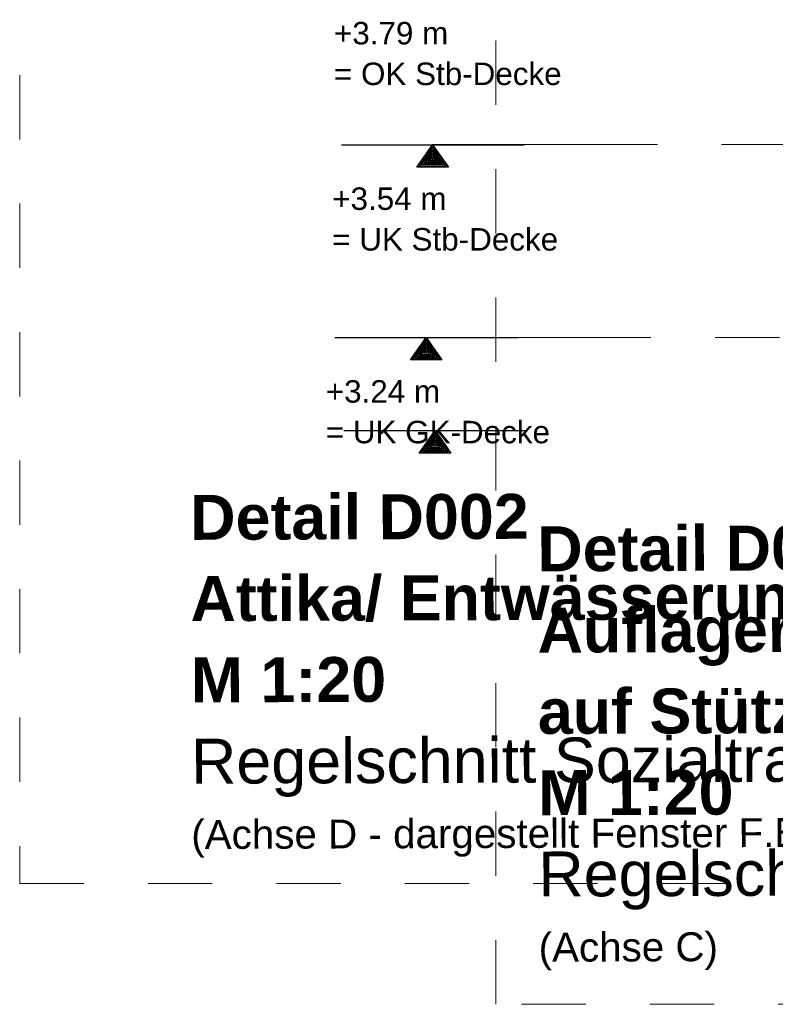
# Model space of a CAD drawing. Header units: metres. Extents: x 1314 to 1415, y -87 to -52.
# Tile 180 of 256: x 1394.97 to 1396.15, y -72.08 to -70.54. Entities that reach past the tile are written whole.
import ezdxf

# ---------------------------------------------------------------- set-up
doc = ezdxf.new("R2010")
doc.units = ezdxf.units.M
for name, pattern in [('AUSGEZOGEN', [0]), ('STRICHLINIE_S4', [0.008, 0.006, -0.002]), ('STRICHPUNKT2_S5', [0.5, 0.35, -0.05, 0.05, -0.05])]:
    doc.linetypes.add(name, pattern=pattern)
for name, color, linetype, lineweight in [('XR$11$Text 1_50', 3, 'AUSGEZOGEN', 18), ('XR$11$Wand Mauerwerk tr_1', 42, 'AUSGEZOGEN', 18), ('XR$7$Maßlinie 1_50', 7, 'AUSGEZOGEN', 25), ('XR$7$Text 1_100', 3, 'AUSGEZOGEN', 18), ('XR$7$Text 1_50', 3, 'AUSGEZOGEN', 18), ('XR$7$Wand Mauerwerk tr_1', 42, 'AUSGEZOGEN', 18)]:
    doc.layers.add(name, color=color, linetype=linetype, lineweight=lineweight)
doc.styles.add('ARIAL', font='arial.ttf')

# ---------------------------------------------------------------- blocks, each defined once
blk = doc.blocks.new('NSY148')
at = {"color": 0, "linetype": 'ByBlock', "lineweight": -2}
for p, q in [((-0.007, -0.01), (0, 0)), ((0, 0), (0.007, -0.01)), ((0, -0.00087), (-0.00604, -0.0095)), ((-0.00508, -0.009), (0, -0.00174)), ((0, -0.00261), (-0.00412, -0.0085)), ((-0.00317, -0.008), (0, -0.00348)), ((0, -0.00436), (-0.0022, -0.0075)), ((0.00604, -0.0095), (0, -0.00087)), ((0, -0.00174), (0.00508, -0.009)), ((0.00412, -0.0085), (0, -0.00261)), ((0, -0.00348), (0.00317, -0.008)), ((0.0022, -0.0075), (0, -0.00436)), ((-0.00412, -0.0085), (0.00412, -0.0085)), ((0, -0.008), (-0.00317, -0.008)), ((-0.0022, -0.0075), (0.0022, -0.0075)), ((-0.00126, -0.007), (0, -0.00522)), ((0, -0.007), (-0.00126, -0.007)), ((0, -0.0061), (-0.00028, -0.0065)), ((-0.00028, -0.0065), (0.00028, -0.0065)), ((0, -0.00522), (0.00126, -0.007)), ((0.00028, -0.0065), (0, -0.0061)), ((0.00126, -0.007), (0, -0.007)), ((0.00317, -0.008), (0, -0.008)), ((0, -0.01), (-0.007, -0.01)), ((-0.00604, -0.0095), (0.00604, -0.0095)), ((0, -0.009), (-0.00508, -0.009)), ((0.00508, -0.009), (0, -0.009)), ((0.007, -0.01), (0, -0.01))]:
    blk.add_line(p, q, dxfattribs=at)

msp = doc.modelspace()

# ---------------------------------------------------------------- linework, layer by layer
at = {"layer": 'XR$11$Wand Mauerwerk tr_1', "color": 7, "linetype": 'STRICHLINIE_S4', "lineweight": 18, "transparency": 33554687}
msp.add_lwpolyline([(1395.7099, -69.2176), (1399.0501, -69.2176), (1399.0501, -72.0759), (1395.7099, -72.0759), (1395.7099, -69.2176)], close=True, dxfattribs=at)
at = {"layer": 'XR$7$Maßlinie 1_50', "color": 3, "linetype": 'STRICHPUNKT2_S5', "lineweight": 13, "transparency": 33554687}
for p, q in [((1395.6117, -70.7378), (1397.1798, -70.7378)), ((1395.6017, -71.0378), (1396.1716, -71.0378))]:
    msp.add_line(p, q, dxfattribs=at)
at = {"layer": 'XR$7$Text 1_100', "color": 3, "linetype": 'AUSGEZOGEN', "lineweight": 25, "transparency": 33554687}
for p, q in [((1395.4695, -70.738), (1395.754, -70.738)), ((1395.4595, -71.038), (1395.744, -71.038)), ((1395.4732, -71.1828), (1395.7576, -71.1828))]:
    msp.add_line(p, q, dxfattribs=at)
at = {"layer": 'XR$7$Wand Mauerwerk tr_1', "color": 7, "linetype": 'STRICHLINIE_S4', "lineweight": 18, "transparency": 33554687}
msp.add_lwpolyline([(1394.9685, -71.8879), (1398.6511, -71.8879), (1398.6511, -69.0296), (1394.9685, -69.0296), (1394.9685, -71.8879)], close=True, dxfattribs=at)

# ---------------------------------------------------------------- block references
at = {"layer": 'XR$7$Maßlinie 1_50', "color": 4, "linetype": 'AUSGEZOGEN', "lineweight": 25, "transparency": 33554687, "xscale": 3.5, "yscale": 3.5, "zscale": 3.5}
for p in [(1395.6117, -70.738), (1395.6017, -71.038)]:
    msp.add_blockref('NSY148', p, dxfattribs=at)
at = {"layer": 'XR$7$Text 1_100', "color": 3, "linetype": 'AUSGEZOGEN', "lineweight": 25, "transparency": 33554687, "xscale": 3.5, "yscale": 3.5, "zscale": 3.5}
msp.add_blockref('NSY148', (1395.6154, -71.1828), dxfattribs=at)

# ---------------------------------------------------------------- texts
at = {"layer": 'XR$11$Text 1_50', "color": 3, "linetype": 'AUSGEZOGEN', "lineweight": 25, "transparency": 33554687, "insert": (1395.7746, -71.332), "char_height": 0.07, "width": 1.033744, "attachment_point": 1, "rotation": 0.1872, "line_spacing_factor": 1.084337, "style": 'ARIAL'}
msp.add_mtext('\\A1;{\\fArial|i0|b1;\\H0.070000;\\W1.000000;\\C3;Detail D007}\\P{\\fArial|i0|b1;\\H0.070000;\\W1.000000;\\C3;Auflager BSH-Träger }\\P{\\fArial|i0|b1;\\H0.070000;\\W1.000000;\\C3;auf Stützenkopf }\\P{\\fArial|i0|b1;\\H0.070000;\\W1.000000;\\C3;M 1:20}\\P{\\fArial|i0|b0;\\H0.070000;\\W1.000000;\\C3;Regelschnitt Halle }\\P{\\fArial|i0|b0;\\H0.045000;\\W1.000000;\\C3;(Achse C)}\\P', dxfattribs=at)
at = {"layer": 'XR$7$Text 1_100', "color": 3, "linetype": 'AUSGEZOGEN', "lineweight": 18, "transparency": 33554687, "char_height": 0.035, "attachment_point": 1, "line_spacing_factor": 1.084337, "style": 'ARIAL'}
for s, insert, width in [('\\A1;{\\fArial|i0|b0;\\H0.035000;\\W1.000000;\\C3;+3.79 m}\\P{\\fArial|i0|b0;\\H0.035000;\\W1.000000;\\C3;= OK Stb-Decke}\\P', (1395.458, -70.5468), 0.37276), ('\\A1;{\\fArial|i0|b0;\\H0.035000;\\W1.000000;\\C3;+3.54 m}\\P{\\fArial|i0|b0;\\H0.035000;\\W1.000000;\\C3;= UK Stb-Decke}\\P', (1395.4553, -70.8044), 0.370427), ('\\A1;{\\fArial|i0|b0;\\H0.035000;\\W1.000000;\\C3;+3.24 m}\\P{\\fArial|i0|b0;\\H0.035000;\\W1.000000;\\C3;= UK GK-Decke}\\P', (1395.4453, -71.1044), 0.36751)]:
    msp.add_mtext(s, dxfattribs=dict(at, insert=insert, width=width))
at = {"layer": 'XR$7$Text 1_50', "color": 3, "linetype": 'AUSGEZOGEN', "lineweight": 25, "transparency": 33554687, "insert": (1395.234, -71.283), "char_height": 0.07, "width": 1.702244, "attachment_point": 1, "rotation": 0.1872, "line_spacing_factor": 1.084337, "style": 'ARIAL'}
msp.add_mtext('\\A1;{\\fArial|i0|b1;\\H0.070000;\\W1.000000;\\C3;Detail D002}\\P{\\fArial|i0|b1;\\H0.070000;\\W1.000000;\\C3;Attika/ Entwässerung }\\P{\\fArial|i0|b1;\\H0.070000;\\W1.000000;\\C3;M 1:20}\\P{\\fArial|i0|b0;\\H0.070000;\\W1.000000;\\C3;Regelschnitt Sozialtrakt }\\P{\\fArial|i0|b0;\\H0.045000;\\W1.000000;\\C3;(Achse D - dargestellt Fenster F.E.15)}\\P', dxfattribs=at)

doc.saveas('drawing.dxf')
